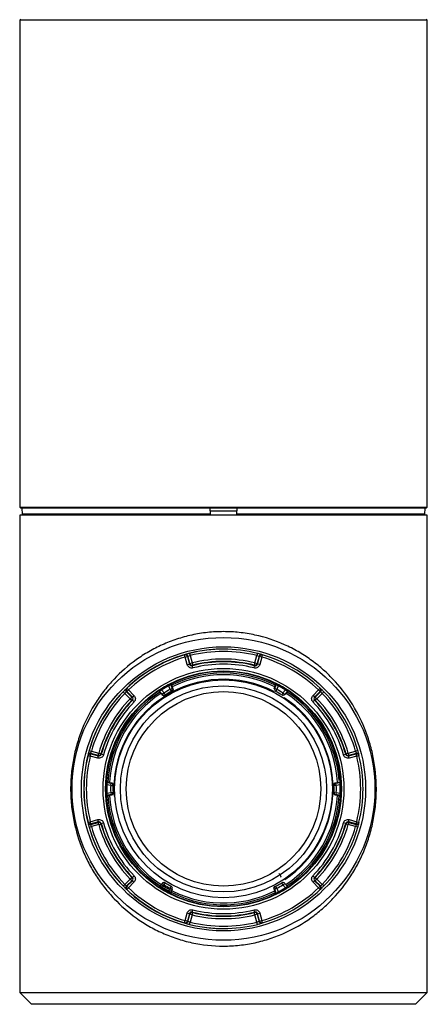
# Paper-space layout '_Bottom' of a CAD drawing. Header units: millimetres. Extents: x -25 to 25, y -310 to 25.
# Tile 1 of 3: x -18 to 18, y -310 to -226. Entities that reach past the tile are written whole.
import ezdxf

# ---------------------------------------------------------------- set-up
doc = ezdxf.new("R2010")
doc.units = ezdxf.units.MM

psp = doc.layouts.new('_Bottom')

# ---------------------------------------------------------------- linework, layer by layer
at = {"color": 7, "linetype": 'Continuous', "lineweight": 25}
for p, q in [((-17.4, -225.6), (-17.5, -225.7)), ((-17.5, -225.7), (-17.5, -267.5)), ((17.5, -225.7), (-17.5, -225.7)), ((17.5, -225.7), (17.4, -225.6)), ((17.5, -267.5), (17.5, -225.7)), ((-17.5, -267.5), (-17.4, -267.6)), ((-17.5, -267.5), (17.5, -267.5)), ((17.4, -267.6), (-17.4, -267.6)), ((-17.302, -267.6), (-17.3, -268.1)), ((-1.118, -268.1), (-1.131, -267.6)), ((1.131, -267.6), (1.118, -268.1)), ((17.3, -268.1), (17.302, -267.6)), ((17.4, -267.6), (17.5, -267.5)), ((-17.5, -268.2), (-17.5, -309.2)), ((17.5, -268.2), (-17.5, -268.2)), ((-1.118, -268.1), (-17.3, -268.1)), ((-16.55, -268.1), (-16.55, -268.2)), ((17.3, -268.1), (1.118, -268.1)), ((16.55, -268.2), (16.55, -268.1)), ((17.5, -309.2), (17.5, -268.2)), ((0, -279.705), (0, -279.702)), ((-3.279, -280.386), (-3.335, -280.194)), ((-3.279, -280.386), (-3.086, -280.334)), ((-3.107, -281.031), (-3.279, -280.386)), ((-3.056, -280.313), (-3.086, -280.334)), ((-3.086, -280.334), (-2.913, -280.979)), ((-2.889, -280.938), (-3.056, -280.313)), ((-2.913, -280.064), (-2.864, -280.258)), ((-2.864, -280.258), (-2.696, -280.886)), ((2.696, -280.886), (2.864, -280.258)), ((2.913, -280.064), (2.864, -280.258)), ((3.056, -280.313), (2.889, -280.938)), ((2.913, -280.979), (3.086, -280.334)), ((3.086, -280.334), (3.056, -280.313)), ((3.279, -280.386), (3.086, -280.334)), ((3.279, -280.386), (3.107, -281.031)), ((3.279, -280.386), (3.335, -280.194)), ((-3.107, -281.031), (-2.913, -280.979)), ((-2.889, -280.938), (-2.696, -280.886)), ((-2.696, -280.886), (-2.647, -281.08)), ((-2.622, -281.315), (-2.671, -281.121)), ((2.622, -281.315), (2.671, -281.121)), ((2.696, -280.886), (2.647, -281.08)), ((2.696, -280.886), (2.889, -280.938)), ((3.107, -281.031), (2.913, -280.979)), ((-8.159, -283.203), (-8.3, -283.344)), ((-8.159, -283.203), (-8.297, -283.059)), ((-8.159, -283.203), (-7.686, -283.675)), ((-5.312, -283.209), (-5.365, -283.125)), ((-5.312, -283.209), (-5.102, -283.46)), ((-4.697, -282.854), (-4.744, -282.766)), ((-4.585, -283.161), (-4.697, -282.854)), ((-4.585, -283.161), (-4.397, -283.093)), ((-4.585, -283.161), (-4.49, -283.337)), ((-4.521, -282.753), (-4.397, -283.093)), ((-4.469, -282.774), (-4.345, -283.113)), ((4.345, -283.113), (4.469, -282.774)), ((4.397, -283.093), (4.521, -282.753)), ((4.585, -283.161), (4.397, -283.093)), ((4.521, -282.753), (4.469, -282.774)), ((4.585, -283.161), (4.49, -283.337)), ((4.697, -282.854), (4.585, -283.161)), ((4.697, -282.854), (4.744, -282.766)), ((5.102, -283.46), (5.312, -283.209)), ((5.312, -283.209), (5.365, -283.125)), ((7.686, -283.675), (8.159, -283.203)), ((8.159, -283.203), (8.297, -283.059)), ((8.159, -283.203), (8.3, -283.344)), ((-8.621, -283.36), (-8.477, -283.499)), ((-8.017, -283.958), (-8.477, -283.499)), ((-8.3, -283.344), (-8.333, -283.36)), ((-8.333, -283.36), (-7.876, -283.817)), ((-7.828, -283.817), (-8.3, -283.344)), ((-8.017, -283.958), (-7.876, -283.817)), ((-8.017, -283.958), (-7.873, -284.097)), ((-7.686, -283.675), (-7.828, -283.817)), ((-5.255, -283.588), (-5.488, -283.311)), ((-5.102, -283.46), (-5.255, -283.588)), ((-5.102, -283.46), (-4.997, -283.63)), ((5.102, -283.46), (4.997, -283.63)), ((5.102, -283.46), (5.255, -283.588)), ((5.488, -283.311), (5.255, -283.588)), ((7.686, -283.675), (7.828, -283.817)), ((8.3, -283.344), (7.828, -283.817)), ((8.017, -283.958), (7.873, -284.097)), ((7.876, -283.817), (8.333, -283.36)), ((7.876, -283.817), (8.017, -283.958)), ((8.477, -283.499), (8.017, -283.958)), ((8.333, -283.36), (8.3, -283.344)), ((8.621, -283.36), (8.477, -283.499)), ((-7.682, -284.237), (-7.826, -284.097)), ((7.682, -284.237), (7.826, -284.097)), ((-11.632, -288.835), (-11.438, -288.883)), ((-11.533, -288.405), (-11.341, -288.46)), ((-11.438, -288.883), (-11.386, -288.69)), ((-10.793, -289.056), (-11.438, -288.883)), ((-11.389, -288.654), (-11.386, -288.69)), ((-10.765, -288.821), (-11.389, -288.654)), ((-11.386, -288.69), (-10.741, -288.863)), ((-11.341, -288.46), (-10.713, -288.628)), ((-10.793, -289.056), (-10.741, -288.863)), ((-10.765, -288.821), (-10.713, -288.628)), ((-10.713, -288.628), (-10.521, -288.683)), ((-10.305, -288.779), (-10.497, -288.724)), ((10.305, -288.779), (10.497, -288.724)), ((10.713, -288.628), (10.521, -288.683)), ((10.713, -288.628), (11.341, -288.46)), ((10.713, -288.628), (10.765, -288.821)), ((10.741, -288.863), (11.386, -288.69)), ((10.793, -289.056), (10.741, -288.863)), ((11.389, -288.654), (10.765, -288.821)), ((11.438, -288.883), (10.793, -289.056)), ((11.533, -288.405), (11.341, -288.46)), ((11.386, -288.69), (11.389, -288.654)), ((11.438, -288.883), (11.386, -288.69)), ((11.438, -288.883), (11.632, -288.835)), ((-10.009, -291.345), (-10.109, -291.341)), ((-9.965, -291.107), (-10.009, -291.142)), ((-10.009, -291.142), (-9.653, -291.204)), ((-9.687, -291.401), (-10.009, -291.345)), ((-9.965, -291.107), (-9.609, -291.17)), ((-9.687, -291.401), (-9.653, -291.204)), ((-9.687, -291.401), (-9.487, -291.408)), ((9.687, -291.401), (9.487, -291.408)), ((9.609, -291.17), (9.965, -291.107)), ((9.653, -291.204), (10.009, -291.142)), ((9.687, -291.401), (9.653, -291.204)), ((10.009, -291.345), (9.687, -291.401)), ((10.009, -291.142), (9.965, -291.107)), ((10.009, -291.345), (10.109, -291.341)), ((-10.009, -292.055), (-10.109, -292.059)), ((-10.009, -292.055), (-9.687, -291.999)), ((-9.653, -292.196), (-10.009, -292.258)), ((-10.009, -292.258), (-9.965, -292.293)), ((-9.609, -292.23), (-9.965, -292.293)), ((-9.687, -291.999), (-9.487, -291.992)), ((-9.687, -291.999), (-9.653, -292.196)), ((9.687, -291.999), (9.487, -291.992)), ((9.965, -292.293), (9.609, -292.23)), ((9.687, -291.999), (9.653, -292.196)), ((10.009, -292.258), (9.653, -292.196)), ((9.687, -291.999), (10.009, -292.055)), ((9.965, -292.293), (10.009, -292.258)), ((10.009, -292.055), (10.109, -292.059)), ((-11.632, -294.565), (-11.438, -294.517)), ((-11.533, -294.995), (-11.341, -294.94)), ((-11.438, -294.517), (-10.793, -294.344)), ((-11.386, -294.71), (-11.438, -294.517)), ((-11.389, -294.746), (-10.765, -294.579)), ((-11.386, -294.71), (-11.389, -294.746)), ((-10.741, -294.537), (-11.386, -294.71)), ((-10.713, -294.772), (-11.341, -294.94)), ((-10.741, -294.537), (-10.793, -294.344)), ((-10.713, -294.772), (-10.765, -294.579)), ((-10.713, -294.772), (-10.521, -294.717)), ((-10.497, -294.676), (-10.305, -294.621)), ((10.497, -294.676), (10.305, -294.621)), ((10.713, -294.772), (10.521, -294.717)), ((10.765, -294.579), (10.713, -294.772)), ((11.341, -294.94), (10.713, -294.772)), ((10.741, -294.537), (10.793, -294.344)), ((11.386, -294.71), (10.741, -294.537)), ((10.765, -294.579), (11.389, -294.746)), ((10.793, -294.344), (11.438, -294.517)), ((11.533, -294.995), (11.341, -294.94)), ((11.386, -294.71), (11.438, -294.517)), ((11.389, -294.746), (11.386, -294.71)), ((11.438, -294.517), (11.632, -294.565)), ((-8.017, -299.442), (-7.873, -299.303)), ((-7.826, -299.303), (-7.682, -299.163)), ((7.826, -299.303), (7.682, -299.163)), ((8.017, -299.442), (7.873, -299.303)), ((-8.621, -300.04), (-8.477, -299.901)), ((-8.477, -299.901), (-8.017, -299.442)), ((-7.876, -299.583), (-8.333, -300.04)), ((-8.333, -300.04), (-8.3, -300.056)), ((-8.3, -300.056), (-7.828, -299.583)), ((-8.3, -300.056), (-8.159, -300.197)), ((-7.686, -299.725), (-8.159, -300.197)), ((-7.876, -299.583), (-8.017, -299.442)), ((-7.828, -299.583), (-7.686, -299.725)), ((-5.488, -300.089), (-5.255, -299.812)), ((-5.102, -299.94), (-5.312, -300.191)), ((-5.102, -299.94), (-5.255, -299.812)), ((-5.102, -299.94), (-4.997, -299.77)), ((-4.585, -300.239), (-4.49, -300.063)), ((4.585, -300.239), (4.49, -300.063)), ((5.102, -299.94), (4.997, -299.77)), ((5.102, -299.94), (5.255, -299.812)), ((5.312, -300.191), (5.102, -299.94)), ((5.255, -299.812), (5.488, -300.089)), ((7.828, -299.583), (7.686, -299.725)), ((8.159, -300.197), (7.686, -299.725)), ((7.828, -299.583), (8.3, -300.056)), ((8.017, -299.442), (7.876, -299.583)), ((8.333, -300.04), (7.876, -299.583)), ((8.017, -299.442), (8.477, -299.901)), ((8.3, -300.056), (8.159, -300.197)), ((8.3, -300.056), (8.333, -300.04)), ((8.621, -300.04), (8.477, -299.901)), ((-8.297, -300.341), (-8.159, -300.197)), ((-5.312, -300.191), (-5.365, -300.275)), ((-4.697, -300.546), (-4.744, -300.634)), ((-4.697, -300.546), (-4.585, -300.239)), ((-4.585, -300.239), (-4.397, -300.307)), ((-4.397, -300.307), (-4.521, -300.647)), ((4.469, -300.626), (4.345, -300.287)), ((4.585, -300.239), (4.397, -300.307)), ((4.521, -300.647), (4.397, -300.307)), ((4.469, -300.626), (4.521, -300.647)), ((4.585, -300.239), (4.697, -300.546)), ((4.697, -300.546), (4.744, -300.634)), ((5.312, -300.191), (5.365, -300.275)), ((8.297, -300.341), (8.159, -300.197)), ((-3.279, -303.014), (-3.107, -302.369)), ((-2.913, -302.421), (-3.107, -302.369)), ((-2.913, -302.421), (-3.086, -303.066)), ((-3.056, -303.087), (-2.889, -302.462)), ((-2.696, -302.514), (-2.889, -302.462)), ((-2.696, -302.514), (-2.864, -303.142)), ((-2.696, -302.514), (-2.647, -302.32)), ((-2.671, -302.279), (-2.622, -302.085)), ((2.671, -302.279), (2.622, -302.085)), ((2.696, -302.514), (2.647, -302.32)), ((2.889, -302.462), (2.696, -302.514)), ((2.864, -303.142), (2.696, -302.514)), ((2.889, -302.462), (3.056, -303.087)), ((2.913, -302.421), (3.107, -302.369)), ((3.086, -303.066), (2.913, -302.421)), ((3.107, -302.369), (3.279, -303.014)), ((-3.335, -303.206), (-3.279, -303.014)), ((-3.086, -303.066), (-3.279, -303.014)), ((-3.086, -303.066), (-3.056, -303.087)), ((-2.913, -303.336), (-2.864, -303.142)), ((2.913, -303.336), (2.864, -303.142)), ((3.056, -303.087), (3.086, -303.066)), ((3.086, -303.066), (3.279, -303.014)), ((3.335, -303.206), (3.279, -303.014)), ((0, -303.698), (0, -303.695)), ((-17.5, -309.2), (-16.5, -310.2)), ((-17.5, -309.2), (17.5, -309.2)), ((16.5, -310.2), (17.5, -309.2)), ((16.5, -310.2), (-16.5, -310.2))]:
    psp.add_line(p, q, dxfattribs=at)
at = {"color": 8, "linetype": 'Continuous', "lineweight": 25}
psp.add_line((1.124, -267.85), (-1.124, -267.85), dxfattribs=at)
at = {"color": 7, "linetype": 'Continuous', "lineweight": 25, "flags": 128}
for points in [[(-3.335, -280.194), (-3.33, -280.19), (-3.305, -280.173)], [(3.305, -280.173), (3.314, -280.179), (3.335, -280.194)], [(-2.913, -280.979), (-2.901, -280.959), (-2.889, -280.938)], [(-2.647, -281.08), (-2.655, -281.093), (-2.671, -281.121)], [(2.671, -281.121), (2.668, -281.115), (2.647, -281.08)], [(2.889, -280.938), (2.901, -280.959), (2.913, -280.979)], [(-8.33, -283.075), (-8.32, -283.07), (-8.297, -283.059)], [(-4.397, -283.093), (-4.372, -283.102), (-4.345, -283.113)], [(4.345, -283.113), (4.372, -283.102), (4.397, -283.093)], [(8.297, -283.059), (8.302, -283.061), (8.33, -283.075)], [(-7.876, -283.817), (-7.852, -283.817), (-7.828, -283.817)], [(7.828, -283.817), (7.852, -283.817), (7.876, -283.817)], [(-7.826, -284.097), (-7.833, -284.097), (-7.873, -284.097)], [(7.873, -284.097), (7.859, -284.097), (7.826, -284.097)], [(-11.632, -288.835), (-11.633, -288.829), (-11.635, -288.798)], [(-10.741, -288.863), (-10.753, -288.842), (-10.765, -288.821)], [(-10.521, -288.683), (-10.514, -288.695), (-10.497, -288.724)], [(10.497, -288.724), (10.501, -288.718), (10.521, -288.683)], [(10.765, -288.821), (10.753, -288.842), (10.741, -288.863)], [(11.635, -288.798), (11.634, -288.81), (11.632, -288.835)], [(-9.653, -291.204), (-9.632, -291.188), (-9.609, -291.17)], [(9.609, -291.17), (9.632, -291.188), (9.653, -291.204)], [(-9.609, -292.23), (-9.632, -292.212), (-9.653, -292.196)], [(9.653, -292.196), (9.632, -292.212), (9.609, -292.23)], [(-11.635, -294.602), (-11.634, -294.59), (-11.632, -294.565)], [(-10.765, -294.579), (-10.753, -294.558), (-10.741, -294.537)], [(-10.497, -294.676), (-10.501, -294.682), (-10.521, -294.717)], [(10.521, -294.717), (10.514, -294.705), (10.497, -294.676)], [(10.741, -294.537), (10.753, -294.558), (10.765, -294.579)], [(11.632, -294.565), (11.633, -294.571), (11.635, -294.602)], [(-7.873, -299.303), (-7.859, -299.303), (-7.826, -299.303)], [(7.826, -299.303), (7.833, -299.303), (7.873, -299.303)], [(-7.828, -299.583), (-7.852, -299.583), (-7.876, -299.583)], [(7.876, -299.583), (7.852, -299.583), (7.828, -299.583)], [(-8.297, -300.341), (-8.302, -300.339), (-8.33, -300.325)], [(4.397, -300.307), (4.372, -300.298), (4.345, -300.287)], [(8.33, -300.325), (8.32, -300.33), (8.297, -300.341)], [(-2.889, -302.462), (-2.901, -302.441), (-2.913, -302.421)], [(-2.671, -302.279), (-2.668, -302.285), (-2.647, -302.32)], [(2.647, -302.32), (2.655, -302.307), (2.671, -302.279)], [(2.913, -302.421), (2.901, -302.441), (2.889, -302.462)], [(-3.305, -303.227), (-3.314, -303.221), (-3.335, -303.206)], [(3.335, -303.206), (3.33, -303.21), (3.305, -303.227)]]:
    psp.add_lwpolyline(points, dxfattribs=at)
at = {"color": 7, "linetype": 'Continuous', "lineweight": 25}
for radius in [13, 12.2, 10.336, 10.136, 9.35, 8.85, 8.35]:
    psp.add_circle((0, -291.7), radius, dxfattribs=at)
for centre, radius, start, end in [((0, -291.7), 11.998, 90, 270), ((0, -291.7), 11.995, 75.94648, 104.05352), ((0, -291.7), 11.98, 106.16423, 133.83577), ((0, -291.7), 11.78, 106.16423, 133.83577), ((-3.28, -280.386), 0.2, 15.00738, 106.13975), ((-3.249, -280.365), 0.2, 15.00727, 105.9719), ((0, -291.7), 11.795, 75.94648, 104.05352), ((0, -291.7), 11.145, 76.00168, 103.99832), ((3.28, -280.386), 0.2, 73.86025, 164.99262), ((3.249, -280.365), 0.2, 74.02164, 124.48621), ((0, -291.7), 11.78, 46.16423, 73.83577), ((0, -291.7), 11.98, 46.16423, 73.83577), ((-2.696, -280.886), 0.2, 195.04498, 283.95334), ((0, -291.7), 10.911, 75.82779, 104.17221), ((0, -291.7), 10.945, 76.00168, 103.99832), ((0, -291.7), 10.711, 75.82779, 104.17221), ((2.696, -280.886), 0.2, 256.04666, 344.95502), ((0, -291.7), 9.95, 63.38465, 116.61535), ((0, -291.7), 10.071, 63.97688, 116.02312), ((-8.191, -283.218), 0.2, 134.02164, 184.48621), ((-8.159, -283.203), 0.2, 133.86025, 224.99262), ((0, -291.7), 10.116, 117.9668, 122.0332), ((0, -291.7), 10.016, 117.9668, 122.0332), ((0, -291.7), 9.692, 118.23479, 121.76521), ((-4.427, -282.719), 0.1, 116.24344, 199.99553), ((-4.585, -283.161), 0.2, 298.23907, 19.99572), ((-15.665, -310.905), 30.411, 68.29606, 68.40267), ((4.585, -283.161), 0.2, 160.00428, 241.76093), ((15.659, -310.89), 30.395, 111.59731, 111.70397), ((4.427, -282.719), 0.1, 340.00447, 63.75656), ((0, -291.7), 9.692, 58.23479, 61.76521), ((0, -291.7), 10.016, 57.9668, 62.0332), ((0, -291.7), 10.116, 57.9668, 62.0332), ((8.159, -283.203), 0.2, 315.00738, 46.13975), ((8.191, -283.218), 0.2, 315.00727, 45.9719), ((0, -291.7), 11.995, 135.94648, 164.05352), ((0, -291.7), 11.795, 135.94648, 164.05352), ((0, -291.7), 11.145, 136.00168, 163.99832), ((0, -291.7), 10.071, 123.97688, 176.02312), ((0, -291.7), 9.95, 123.38465, 176.61535), ((-8.017, -283.958), 0.2, 316.04666, 44.95502), ((24.448, -287.734), 30.395, 171.59731, 171.70397), ((-5.565, -283.375), 0.1, 40.00447, 123.75656), ((-5.102, -283.46), 0.2, 220.00428, 301.76093), ((0, -291.7), 9.45, 118.01946, 121.98054), ((23.188, -287.856), 28.5, 171.47283, 171.58336), ((0, -291.7), 9.492, 118.23479, 121.76521), ((0, -291.7), 9.492, 58.23479, 61.76521), ((5.102, -283.46), 0.2, 238.23907, 319.99572), ((0, -291.7), 9.95, 4.07036, 56.61535), ((5.565, -283.375), 0.1, 56.24344, 139.99553), ((-24.464, -287.736), 30.411, 8.29606, 8.40267), ((0, -291.7), 10.071, 3.97688, 56.02312), ((8.017, -283.958), 0.2, 135.04498, 223.95334), ((0, -291.7), 11.145, 16.00168, 43.99832), ((0, -291.7), 11.795, 15.94648, 44.05352), ((0, -291.7), 11.995, 15.94648, 44.05352), ((0, -291.7), 10.945, 136.00168, 163.99832), ((0, -291.7), 10.911, 135.82779, 164.17221), ((0, -291.7), 10.711, 135.82779, 164.17221), ((0, -291.7), 10.711, 15.82779, 44.17221), ((0, -291.7), 10.911, 15.82779, 44.17221), ((0, -291.7), 10.945, 16.00168, 43.99832), ((0, -291.7), 11.98, 166.16423, 193.83577), ((0, -291.7), 11.78, 166.16423, 193.83577), ((-11.441, -288.847), 0.2, 75.00727, 165.9719), ((-11.438, -288.883), 0.2, 75.00738, 166.13975), ((-10.713, -288.628), 0.2, 255.04498, 343.95334), ((10.713, -288.628), 0.2, 196.04666, 284.95502), ((11.438, -288.883), 0.2, 13.86025, 104.99262), ((0, -291.7), 11.78, 346.16423, 13.83577), ((11.441, -288.847), 0.2, 14.02164, 64.48628), ((0, -291.7), 11.98, 346.16423, 13.83577), ((0, -291.7), 10.116, 177.9668, 182.0332), ((-9.992, -291.043), 0.1, 176.24344, 259.99553), ((8.799, -314.868), 30.411, 128.29606, 128.40267), ((0, -291.7), 10.016, 177.9668, 182.0332), ((0, -291.7), 9.692, 178.23479, 181.76521), ((-9.687, -291.401), 0.2, 358.23907, 79.99572), ((0, -291.7), 9.492, 178.23479, 181.76521), ((8.246, -313.679), 28.469, 128.41658, 128.52723), ((0, -291.7), 9.45, 178.01946, 181.98054), ((-8.265, -313.704), 28.5, 51.47283, 51.58336), ((0, -291.7), 9.45, 358.01946, 1.98054), ((9.687, -291.401), 0.2, 100.00428, 181.76093), ((0, -291.7), 9.492, 358.23479, 1.76521), ((0, -291.7), 9.692, 358.23479, 1.76521), ((9.992, -291.043), 0.1, 280.00447, 3.75656), ((0, -291.7), 10.016, 357.9668, 2.0332), ((-8.789, -314.856), 30.395, 51.59731, 51.70397), ((0, -291.7), 10.116, 357.9668, 2.0332), ((-9.992, -292.357), 0.1, 100.00447, 183.75656), ((8.789, -268.544), 30.395, 231.59731, 231.70397), ((0, -291.7), 10.071, 183.97688, 236.02312), ((0, -291.7), 9.95, 183.38465, 296.61535), ((-9.687, -291.999), 0.2, 280.00428, 1.76093), ((8.265, -269.696), 28.5, 231.47283, 231.58336), ((0, -291.7), 9.95, 303.38465, 356.61535), ((0, -291.7), 10.071, 303.97688, 356.02312), ((-8.246, -269.721), 28.469, 308.41658, 308.52723), ((9.687, -291.999), 0.2, 178.23907, 259.99572), ((9.992, -292.357), 0.1, 356.24344, 79.99553), ((-8.799, -268.532), 30.411, 308.29606, 308.40267), ((-11.441, -294.553), 0.2, 194.02164, 244.48628), ((-11.438, -294.517), 0.2, 193.86025, 284.99262), ((0, -291.7), 11.995, 195.94648, 224.05352), ((0, -291.7), 11.795, 195.94648, 224.05352), ((-10.713, -294.772), 0.2, 16.04666, 104.95502), ((0, -291.7), 11.145, 196.00168, 223.99832), ((0, -291.7), 10.945, 196.00168, 223.99832), ((0, -291.7), 10.911, 195.82779, 224.17221), ((0, -291.7), 10.711, 195.82779, 224.17221), ((0, -291.7), 10.711, 315.82779, 344.17221), ((0, -291.7), 10.911, 315.82779, 344.17221), ((0, -291.7), 10.945, 316.00168, 343.99832), ((0, -291.7), 11.145, 316.00168, 343.99832), ((0, -291.7), 11.795, 315.94648, 344.05352), ((0, -291.7), 11.995, 315.94648, 344.05352), ((10.713, -294.772), 0.2, 75.04498, 163.95334), ((11.438, -294.517), 0.2, 255.00738, 346.13975), ((11.441, -294.553), 0.2, 255.00727, 345.9719), ((-8.017, -299.442), 0.2, 315.04498, 43.95334), ((8.017, -299.442), 0.2, 136.04666, 224.95502), ((-8.191, -300.182), 0.2, 135.00727, 225.9719), ((-8.159, -300.197), 0.2, 135.00738, 226.13975), ((24.464, -295.664), 30.411, 188.29606, 188.40267), ((-5.565, -300.025), 0.1, 236.24344, 319.99553), ((-5.102, -299.94), 0.2, 58.23907, 139.99572), ((0, -291.7), 9.692, 238.23479, 241.76521), ((0, -291.7), 9.492, 238.23479, 241.76521), ((-4.585, -300.239), 0.2, 340.00428, 61.76093), ((4.585, -300.239), 0.2, 118.23907, 199.99572), ((14.912, -273.569), 28.469, 248.41658, 248.52723), ((0, -291.7), 9.492, 298.23479, 301.76521), ((0, -291.7), 9.692, 298.23479, 301.76521), ((5.102, -299.94), 0.2, 40.00428, 121.76093), ((5.565, -300.025), 0.1, 220.00447, 303.75656), ((-24.448, -295.666), 30.395, 351.59731, 351.70397), ((8.159, -300.197), 0.2, 313.86025, 44.99262), ((0, -291.7), 11.98, 226.16423, 253.83577), ((0, -291.7), 11.78, 226.16423, 253.83577), ((0, -291.7), 10.116, 237.9668, 242.0332), ((0, -291.7), 10.016, 237.9668, 242.0332), ((-4.427, -300.681), 0.1, 160.00447, 243.75656), ((-15.659, -272.51), 30.395, 291.59731, 291.70397), ((0, -291.7), 10.071, 243.97688, 296.02312), ((0, -291.7), 11.78, 286.16423, 313.83577), ((0, -291.7), 11.98, 286.16423, 313.83577), ((15.665, -272.495), 30.411, 248.29606, 248.40267), ((4.427, -300.681), 0.1, 296.24344, 19.99553), ((0, -291.7), 10.016, 297.9668, 302.0332), ((0, -291.7), 10.116, 297.9668, 302.0332), ((8.191, -300.182), 0.2, 314.02164, 4.48621), ((-2.696, -302.514), 0.2, 76.04666, 164.95502), ((0, -291.7), 11.145, 256.00168, 283.99832), ((0, -291.7), 10.911, 255.82779, 284.17221), ((0, -291.7), 10.945, 256.00168, 283.99832), ((0, -291.7), 10.711, 255.82779, 284.17221), ((2.696, -302.514), 0.2, 15.04498, 103.95334), ((-3.28, -303.014), 0.2, 253.86025, 344.99262), ((-3.249, -303.035), 0.2, 254.02164, 304.48621), ((0, -291.7), 11.995, 255.94648, 284.05352), ((0, -291.7), 11.795, 255.94648, 284.05352), ((3.249, -303.035), 0.2, 195.00727, 285.9719), ((3.28, -303.014), 0.2, 195.00738, 286.13975)]:
    psp.add_arc(centre, radius, start, end, dxfattribs=at)
at = {"color": 8, "linetype": 'Continuous', "lineweight": 25}
for centre, radius, start, end in [((3.25, -280.365), 0.2, 124.48344, 164.98596), ((0, -291.7), 9.409, 62.3353, 183.77784), ((0, -291.7), 9.804, 63.28538, 116.71462), ((-8.191, -283.218), 0.2, 184.48344, 224.98596), ((0, -291.7), 9.804, 123.28538, 176.71462), ((0, -291.7), 9.409, 304.1081, 56.29782), ((0, -291.7), 9.804, 3.28538, 56.71462), ((11.441, -288.847), 0.2, 64.48351, 104.98596), ((0, -291.7), 9.804, 183.28538, 296.71462), ((0, -291.7), 9.804, 303.28538, 356.71462), ((-11.441, -294.553), 0.2, 244.48351, 284.98596), ((8.191, -300.182), 0.2, 4.48344, 44.98596), ((-3.25, -303.035), 0.2, 304.48344, 344.98596)]:
    psp.add_arc(centre, radius, start, end, dxfattribs=at)
at = {"color": 7, "linetype": 'Continuous', "lineweight": 25}
for points, knots in [([(0, -305.2), (-0.922, -305.2), (-1.823, -305.101), (-3.146, -304.815), (-3.585, -304.695), (-4.432, -304.415), (-4.843, -304.255), (-5.642, -303.898), (-6.029, -303.7), (-6.782, -303.267), (-7.145, -303.033), (-8.183, -302.291), (-8.814, -301.739), (-9.682, -300.825), (-9.956, -300.507), (-10.469, -299.853), (-10.71, -299.514), (-11.162, -298.815), (-11.372, -298.454), (-11.762, -297.706), (-11.942, -297.317), (-12.431, -296.119), (-12.683, -295.286), (-12.946, -293.969), (-13.013, -293.516), (-13.102, -292.616), (-13.125, -292.164), (-13.125, -291.258), (-13.104, -290.805), (-13.015, -289.894), (-12.948, -289.445), (-12.775, -288.569), (-12.668, -288.14), (-12.415, -287.298), (-12.269, -286.885), (-11.784, -285.693), (-11.396, -284.949), (-10.717, -283.895), (-10.473, -283.553), (-9.956, -282.893), (-9.684, -282.578), (-8.825, -281.671), (-8.196, -281.12), (-7.155, -280.374), (-6.791, -280.139), (-6.042, -279.708), (-5.657, -279.51), (-4.86, -279.152), (-4.45, -278.991), (-3.602, -278.71), (-3.164, -278.59), (-2.278, -278.397), (-1.829, -278.323), (-0.916, -278.225), (-0.458, -278.2), (0.451, -278.2), (0.904, -278.224), (1.805, -278.32), (2.257, -278.393), (3.589, -278.681), (4.43, -278.961), (5.633, -279.498), (6.025, -279.698), (6.777, -280.13), (7.137, -280.362), (7.828, -280.856), (8.16, -281.118), (8.797, -281.672), (9.103, -281.965), (9.967, -282.876), (10.479, -283.528), (11.386, -284.932), (11.782, -285.69), (12.267, -286.879), (12.411, -287.286), (12.663, -288.123), (12.771, -288.555), (13.034, -289.878), (13.125, -290.778), (13.125, -292.159), (13.102, -292.618), (13.013, -293.52), (12.946, -293.965), (12.772, -294.843), (12.663, -295.278), (12.41, -296.116), (12.266, -296.523), (11.943, -297.314), (11.765, -297.699), (11.374, -298.45), (11.161, -298.817), (10.479, -299.873), (9.968, -300.523), (9.11, -301.427), (8.809, -301.717), (8.174, -302.271), (7.838, -302.537), (6.799, -303.28), (6.056, -303.711), (4.856, -304.25), (4.438, -304.413), (3.59, -304.693), (3.158, -304.811), (2.28, -305.003), (1.833, -305.076), (0.924, -305.175), (0.461, -305.2), (0, -305.2)], [0, 0, 0, 0, 0.03125, 0.03125, 0.046875, 0.046875, 0.0625, 0.0625, 0.078125, 0.078125, 0.09375, 0.09375, 0.125, 0.125, 0.140625, 0.140625, 0.15625, 0.15625, 0.171875, 0.171875, 0.1875, 0.1875, 0.21875, 0.21875, 0.234375, 0.234375, 0.25, 0.25, 0.265625, 0.265625, 0.28125, 0.28125, 0.296875, 0.296875, 0.3125, 0.3125, 0.34375, 0.34375, 0.359375, 0.359375, 0.375, 0.375, 0.40625, 0.40625, 0.421875, 0.421875, 0.4375, 0.4375, 0.453125, 0.453125, 0.46875, 0.46875, 0.484375, 0.484375, 0.5, 0.5, 0.515625, 0.515625, 0.53125, 0.53125, 0.5625, 0.5625, 0.578125, 0.578125, 0.59375, 0.59375, 0.609375, 0.609375, 0.625, 0.625, 0.65625, 0.65625, 0.6875, 0.6875, 0.703125, 0.703125, 0.71875, 0.71875, 0.75, 0.75, 0.765625, 0.765625, 0.78125, 0.78125, 0.796875, 0.796875, 0.8125, 0.8125, 0.828125, 0.828125, 0.84375, 0.84375, 0.875, 0.875, 0.890625, 0.890625, 0.90625, 0.90625, 0.9375, 0.9375, 0.953125, 0.953125, 0.96875, 0.96875, 0.984375, 0.984375, 1, 1, 1, 1]), ([(-2.913, -280.064), (-3.014, -280.09), (-3.114, -280.117), (-3.258, -280.158), (-3.302, -280.171), (-3.305, -280.173)], [0, 0, 0, 0, 0.5, 0.5, 1, 1, 1, 1]), ([(-3.056, -280.313), (-3.055, -280.312), (-3.034, -280.305), (-2.964, -280.283), (-2.915, -280.27), (-2.864, -280.258)], [0, 0, 0, 0, 0.5, 0.5, 1, 1, 1, 1]), ([(2.864, -280.258), (2.915, -280.27), (2.964, -280.283), (3.034, -280.305), (3.055, -280.312), (3.056, -280.313)], [0, 0, 0, 0, 0.5, 0.5, 1, 1, 1, 1]), ([(3.305, -280.173), (3.302, -280.171), (3.258, -280.158), (3.113, -280.116), (3.014, -280.09), (2.913, -280.064)], [0, 0, 0, 0, 0.5, 0.5, 1, 1, 1, 1]), ([(-2.622, -281.315), (-2.724, -281.341), (-2.834, -281.325), (-3.012, -281.22), (-3.079, -281.132), (-3.107, -281.031)], [0, 0, 0, 0, 0.5, 0.5, 1, 1, 1, 1]), ([(-2.913, -280.979), (-2.9, -281.03), (-2.866, -281.074), (-2.777, -281.126), (-2.722, -281.134), (-2.671, -281.121)], [0, 0, 0, 0, 0.5, 0.5, 1, 1, 1, 1]), ([(3.107, -281.031), (3.079, -281.132), (3.012, -281.22), (2.833, -281.325), (2.724, -281.341), (2.622, -281.315)], [0, 0, 0, 0, 0.5, 0.5, 1, 1, 1, 1]), ([(2.671, -281.121), (2.722, -281.134), (2.777, -281.126), (2.866, -281.074), (2.9, -281.03), (2.913, -280.979)], [0, 0, 0, 0, 0.5, 0.5, 1, 1, 1, 1]), ([(-8.33, -283.075), (-8.333, -283.076), (-8.367, -283.107), (-8.475, -283.212), (-8.548, -283.284), (-8.621, -283.36)], [0, 0, 0, 0, 0.5, 0.5, 1, 1, 1, 1]), ([(-5.55, -283.244), (-5.543, -283.239), (-5.517, -283.222), (-5.452, -283.179), (-5.394, -283.143), (-5.365, -283.125)], [0, 0, 0, 0, 0.17043, 0.584843, 1, 1, 1, 1]), ([(-5.312, -283.209), (-5.359, -283.234), (-5.404, -283.26), (-5.469, -283.298), (-5.488, -283.31), (-5.488, -283.311)], [0, 0, 0, 0, 0.5, 0.5, 1, 1, 1, 1]), ([(-4.744, -282.766), (-4.674, -282.728), (-4.604, -282.693), (-4.503, -282.643), (-4.472, -282.629), (-4.471, -282.629)], [0, 0, 0, 0, 0.5, 0.5, 1, 1, 1, 1]), ([(-4.521, -282.753), (-4.522, -282.752), (-4.542, -282.763), (-4.607, -282.8), (-4.652, -282.826), (-4.697, -282.854)], [0, 0, 0, 0, 0.5, 0.5, 1, 1, 1, 1]), ([(-4.419, -282.65), (-4.429, -282.655), (-4.438, -282.661), (-4.446, -282.669), (-4.454, -282.677), (-4.46, -282.687), (-4.465, -282.697), (-4.47, -282.707), (-4.473, -282.718), (-4.474, -282.729), (-4.475, -282.74), (-4.475, -282.752), (-4.472, -282.763), (-4.471, -282.767), (-4.47, -282.77), (-4.469, -282.774)], [0, 0, 0, 0, 0.0000335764, 0.0000335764, 0.0000335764, 0.0000671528, 0.0000671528, 0.0000671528, 0.000100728, 0.000100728, 0.000100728, 0.000134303, 0.000134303, 0.000134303, 0.000145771, 0.000145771, 0.000145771, 0.000145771]), ([(-4.345, -283.113), (-4.329, -283.158), (-4.329, -283.208), (-4.364, -283.297), (-4.397, -283.335), (-4.439, -283.358)], [0, 0, 0, 0, 0.5, 0.5, 1, 1, 1, 1]), ([(4.469, -282.774), (4.472, -282.763), (4.475, -282.752), (4.475, -282.741), (4.475, -282.73), (4.473, -282.718), (4.469, -282.708), (4.466, -282.697), (4.46, -282.687), (4.454, -282.678), (4.447, -282.669), (4.438, -282.662), (4.429, -282.656), (4.425, -282.653), (4.422, -282.652), (4.419, -282.65)], [0, 0, 0, 0, 0.0000335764, 0.0000335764, 0.0000335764, 0.0000671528, 0.0000671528, 0.0000671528, 0.000100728, 0.000100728, 0.000100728, 0.000134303, 0.000134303, 0.000134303, 0.000145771, 0.000145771, 0.000145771, 0.000145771]), ([(4.697, -282.854), (4.652, -282.826), (4.607, -282.8), (4.542, -282.763), (4.522, -282.752), (4.521, -282.753)], [0, 0, 0, 0, 0.5, 0.5, 1, 1, 1, 1]), ([(4.548, -282.665), (4.556, -282.669), (4.584, -282.683), (4.653, -282.718), (4.714, -282.75), (4.744, -282.766)], [0, 0, 0, 0, 0.17043, 0.584843, 1, 1, 1, 1]), ([(5.488, -283.311), (5.488, -283.31), (5.469, -283.298), (5.404, -283.26), (5.359, -283.234), (5.312, -283.209)], [0, 0, 0, 0, 0.5, 0.5, 1, 1, 1, 1]), ([(5.365, -283.125), (5.433, -283.167), (5.498, -283.209), (5.592, -283.272), (5.62, -283.291), (5.62, -283.292)], [0, 0, 0, 0, 0.5, 0.5, 1, 1, 1, 1]), ([(8.621, -283.36), (8.548, -283.284), (8.475, -283.212), (8.367, -283.107), (8.333, -283.076), (8.33, -283.075)], [0, 0, 0, 0, 0.5, 0.5, 1, 1, 1, 1]), ([(-8.477, -283.499), (-8.441, -283.461), (-8.405, -283.425), (-8.352, -283.375), (-8.335, -283.36), (-8.333, -283.36)], [0, 0, 0, 0, 0.5, 0.5, 1, 1, 1, 1]), ([(-7.826, -284.097), (-7.789, -284.06), (-7.769, -284.008), (-7.769, -283.905), (-7.791, -283.854), (-7.828, -283.817)], [0, 0, 0, 0, 0.5, 0.5, 1, 1, 1, 1]), ([(-7.686, -283.675), (-7.612, -283.749), (-7.57, -283.852), (-7.568, -284.059), (-7.609, -284.162), (-7.682, -284.237)], [0, 0, 0, 0, 0.5, 0.5, 1, 1, 1, 1]), ([(-5.005, -283.684), (-5.046, -283.71), (-5.095, -283.72), (-5.189, -283.705), (-5.233, -283.68), (-5.264, -283.643)], [0, 0, 0, 0, 0.5, 0.5, 1, 1, 1, 1]), ([(7.682, -284.237), (7.609, -284.162), (7.568, -284.058), (7.57, -283.852), (7.612, -283.749), (7.686, -283.675)], [0, 0, 0, 0, 0.5, 0.5, 1, 1, 1, 1]), ([(7.828, -283.817), (7.791, -283.854), (7.769, -283.905), (7.769, -284.008), (7.789, -284.06), (7.826, -284.097)], [0, 0, 0, 0, 0.5, 0.5, 1, 1, 1, 1]), ([(8.333, -283.36), (8.335, -283.36), (8.351, -283.375), (8.405, -283.425), (8.441, -283.461), (8.477, -283.499)], [0, 0, 0, 0, 0.5, 0.5, 1, 1, 1, 1]), ([(-11.533, -288.405), (-11.562, -288.505), (-11.588, -288.605), (-11.625, -288.75), (-11.635, -288.795), (-11.635, -288.798)], [0, 0, 0, 0, 0.5, 0.5, 1, 1, 1, 1]), ([(-11.389, -288.654), (-11.39, -288.652), (-11.386, -288.63), (-11.369, -288.558), (-11.356, -288.509), (-11.341, -288.46)], [0, 0, 0, 0, 0.5, 0.5, 1, 1, 1, 1]), ([(-10.305, -288.779), (-10.333, -288.879), (-10.402, -288.966), (-10.582, -289.068), (-10.692, -289.083), (-10.793, -289.056)], [0, 0, 0, 0, 0.5, 0.5, 1, 1, 1, 1]), ([(-10.741, -288.863), (-10.69, -288.876), (-10.636, -288.869), (-10.546, -288.818), (-10.511, -288.775), (-10.497, -288.724)], [0, 0, 0, 0, 0.5, 0.5, 1, 1, 1, 1]), ([(10.793, -289.056), (10.692, -289.083), (10.582, -289.068), (10.402, -288.966), (10.333, -288.879), (10.305, -288.779)], [0, 0, 0, 0, 0.5, 0.5, 1, 1, 1, 1]), ([(10.497, -288.724), (10.511, -288.775), (10.545, -288.818), (10.635, -288.869), (10.69, -288.876), (10.741, -288.863)], [0, 0, 0, 0, 0.5, 0.5, 1, 1, 1, 1]), ([(11.341, -288.46), (11.356, -288.509), (11.369, -288.558), (11.386, -288.63), (11.39, -288.652), (11.389, -288.654)], [0, 0, 0, 0, 0.5, 0.5, 1, 1, 1, 1]), ([(11.635, -288.798), (11.635, -288.795), (11.625, -288.75), (11.588, -288.605), (11.562, -288.505), (11.533, -288.405)], [0, 0, 0, 0, 0.5, 0.5, 1, 1, 1, 1]), ([(-10.109, -291.341), (-10.107, -291.262), (-10.102, -291.184), (-10.095, -291.071), (-10.092, -291.037), (-10.091, -291.037)], [0, 0, 0, 0, 0.5, 0.5, 1, 1, 1, 1]), ([(-10.047, -291.002), (-10.048, -291.013), (-10.047, -291.024), (-10.044, -291.035), (-10.041, -291.046), (-10.036, -291.056), (-10.029, -291.065), (-10.023, -291.075), (-10.015, -291.083), (-10.006, -291.089), (-9.997, -291.096), (-9.987, -291.101), (-9.976, -291.104), (-9.972, -291.105), (-9.968, -291.106), (-9.965, -291.107)], [0, 0, 0, 0, 0.0000335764, 0.0000335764, 0.0000335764, 0.0000671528, 0.0000671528, 0.0000671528, 0.000100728, 0.000100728, 0.000100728, 0.000134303, 0.000134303, 0.000134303, 0.000145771, 0.000145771, 0.000145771, 0.000145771]), ([(-10.009, -291.142), (-10.01, -291.142), (-10.011, -291.164), (-10.011, -291.24), (-10.011, -291.292), (-10.009, -291.345)], [0, 0, 0, 0, 0.5, 0.5, 1, 1, 1, 1]), ([(-9.609, -291.17), (-9.562, -291.178), (-9.519, -291.203), (-9.459, -291.278), (-9.443, -291.325), (-9.444, -291.373)], [0, 0, 0, 0, 0.5, 0.5, 1, 1, 1, 1]), ([(9.444, -291.373), (9.443, -291.325), (9.459, -291.278), (9.519, -291.203), (9.562, -291.178), (9.609, -291.17)], [0, 0, 0, 0, 0.5, 0.5, 1, 1, 1, 1]), ([(9.965, -291.107), (9.976, -291.105), (9.986, -291.101), (9.996, -291.096), (10.006, -291.09), (10.015, -291.083), (10.022, -291.075), (10.03, -291.066), (10.036, -291.056), (10.04, -291.046), (10.044, -291.036), (10.047, -291.024), (10.047, -291.013), (10.047, -291.009), (10.047, -291.005), (10.047, -291.002)], [0, 0, 0, 0, 0.0000335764, 0.0000335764, 0.0000335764, 0.0000671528, 0.0000671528, 0.0000671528, 0.000100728, 0.000100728, 0.000100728, 0.000134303, 0.000134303, 0.000134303, 0.000145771, 0.000145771, 0.000145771, 0.000145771]), ([(10.009, -291.345), (10.011, -291.292), (10.011, -291.24), (10.011, -291.165), (10.01, -291.142), (10.009, -291.142)], [0, 0, 0, 0, 0.5, 0.5, 1, 1, 1, 1]), ([(10.098, -291.121), (10.099, -291.13), (10.101, -291.161), (10.105, -291.239), (10.108, -291.307), (10.109, -291.341)], [0, 0, 0, 0, 0.17043, 0.584843, 1, 1, 1, 1]), ([(-10.098, -292.279), (-10.099, -292.27), (-10.101, -292.239), (-10.105, -292.161), (-10.108, -292.093), (-10.109, -292.059)], [0, 0, 0, 0, 0.17043, 0.584843, 1, 1, 1, 1]), ([(-9.965, -292.293), (-9.976, -292.295), (-9.986, -292.299), (-9.996, -292.304), (-10.006, -292.31), (-10.015, -292.317), (-10.022, -292.325), (-10.03, -292.334), (-10.036, -292.344), (-10.04, -292.354), (-10.044, -292.364), (-10.047, -292.376), (-10.047, -292.387), (-10.047, -292.391), (-10.047, -292.395), (-10.047, -292.398)], [0, 0, 0, 0, 0.0000335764, 0.0000335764, 0.0000335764, 0.0000671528, 0.0000671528, 0.0000671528, 0.000100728, 0.000100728, 0.000100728, 0.000134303, 0.000134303, 0.000134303, 0.000145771, 0.000145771, 0.000145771, 0.000145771]), ([(-10.009, -292.055), (-10.011, -292.108), (-10.011, -292.16), (-10.011, -292.235), (-10.01, -292.258), (-10.009, -292.258)], [0, 0, 0, 0, 0.5, 0.5, 1, 1, 1, 1]), ([(-9.444, -292.027), (-9.443, -292.075), (-9.459, -292.122), (-9.519, -292.197), (-9.562, -292.222), (-9.609, -292.23)], [0, 0, 0, 0, 0.5, 0.5, 1, 1, 1, 1]), ([(9.609, -292.23), (9.562, -292.222), (9.519, -292.197), (9.459, -292.122), (9.443, -292.075), (9.444, -292.027)], [0, 0, 0, 0, 0.5, 0.5, 1, 1, 1, 1]), ([(10.047, -292.398), (10.048, -292.387), (10.047, -292.376), (10.044, -292.365), (10.041, -292.354), (10.036, -292.344), (10.029, -292.335), (10.023, -292.325), (10.015, -292.317), (10.006, -292.311), (9.997, -292.304), (9.987, -292.299), (9.976, -292.296), (9.972, -292.295), (9.968, -292.294), (9.965, -292.293)], [0, 0, 0, 0, 0.0000335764, 0.0000335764, 0.0000335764, 0.0000671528, 0.0000671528, 0.0000671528, 0.000100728, 0.000100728, 0.000100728, 0.000134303, 0.000134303, 0.000134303, 0.000145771, 0.000145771, 0.000145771, 0.000145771]), ([(10.009, -292.258), (10.01, -292.258), (10.011, -292.236), (10.011, -292.16), (10.011, -292.108), (10.009, -292.055)], [0, 0, 0, 0, 0.5, 0.5, 1, 1, 1, 1]), ([(10.109, -292.059), (10.107, -292.138), (10.102, -292.216), (10.095, -292.329), (10.092, -292.363), (10.091, -292.363)], [0, 0, 0, 0, 0.5, 0.5, 1, 1, 1, 1]), ([(-11.635, -294.602), (-11.635, -294.605), (-11.625, -294.65), (-11.588, -294.795), (-11.562, -294.895), (-11.533, -294.995)], [0, 0, 0, 0, 0.5, 0.5, 1, 1, 1, 1]), ([(-11.341, -294.94), (-11.356, -294.891), (-11.369, -294.842), (-11.386, -294.77), (-11.39, -294.748), (-11.389, -294.746)], [0, 0, 0, 0, 0.5, 0.5, 1, 1, 1, 1]), ([(-10.793, -294.344), (-10.692, -294.317), (-10.582, -294.332), (-10.402, -294.434), (-10.333, -294.521), (-10.305, -294.621)], [0, 0, 0, 0, 0.5, 0.5, 1, 1, 1, 1]), ([(-10.497, -294.676), (-10.511, -294.625), (-10.545, -294.582), (-10.635, -294.531), (-10.69, -294.524), (-10.741, -294.537)], [0, 0, 0, 0, 0.5, 0.5, 1, 1, 1, 1]), ([(10.305, -294.621), (10.333, -294.521), (10.402, -294.434), (10.582, -294.332), (10.692, -294.317), (10.793, -294.344)], [0, 0, 0, 0, 0.5, 0.5, 1, 1, 1, 1]), ([(10.741, -294.537), (10.69, -294.524), (10.636, -294.531), (10.546, -294.582), (10.511, -294.625), (10.497, -294.676)], [0, 0, 0, 0, 0.5, 0.5, 1, 1, 1, 1]), ([(11.389, -294.746), (11.39, -294.748), (11.386, -294.77), (11.369, -294.842), (11.356, -294.891), (11.341, -294.94)], [0, 0, 0, 0, 0.5, 0.5, 1, 1, 1, 1]), ([(11.533, -294.995), (11.562, -294.895), (11.588, -294.795), (11.625, -294.65), (11.635, -294.605), (11.635, -294.602)], [0, 0, 0, 0, 0.5, 0.5, 1, 1, 1, 1]), ([(-7.828, -299.583), (-7.791, -299.546), (-7.769, -299.495), (-7.769, -299.392), (-7.789, -299.34), (-7.826, -299.303)], [0, 0, 0, 0, 0.5, 0.5, 1, 1, 1, 1]), ([(-7.682, -299.163), (-7.609, -299.238), (-7.568, -299.342), (-7.57, -299.548), (-7.612, -299.651), (-7.686, -299.725)], [0, 0, 0, 0, 0.5, 0.5, 1, 1, 1, 1]), ([(4.751, -298.929), (4.804, -299.02), (4.855, -299.11), (4.929, -299.238), (4.951, -299.276), (4.951, -299.276)], [0, 0, 0, 0, 0.5, 0.5, 1, 1, 1, 1]), ([(7.686, -299.725), (7.612, -299.651), (7.57, -299.548), (7.568, -299.341), (7.609, -299.238), (7.682, -299.163)], [0, 0, 0, 0, 0.5, 0.5, 1, 1, 1, 1]), ([(7.826, -299.303), (7.789, -299.34), (7.769, -299.392), (7.769, -299.495), (7.791, -299.546), (7.828, -299.583)], [0, 0, 0, 0, 0.5, 0.5, 1, 1, 1, 1]), ([(-8.621, -300.04), (-8.548, -300.116), (-8.475, -300.188), (-8.367, -300.293), (-8.333, -300.324), (-8.33, -300.325)], [0, 0, 0, 0, 0.5, 0.5, 1, 1, 1, 1]), ([(-8.333, -300.04), (-8.335, -300.04), (-8.351, -300.025), (-8.405, -299.975), (-8.441, -299.939), (-8.477, -299.901)], [0, 0, 0, 0, 0.5, 0.5, 1, 1, 1, 1]), ([(-5.365, -300.275), (-5.433, -300.233), (-5.498, -300.191), (-5.592, -300.128), (-5.62, -300.109), (-5.62, -300.108)], [0, 0, 0, 0, 0.5, 0.5, 1, 1, 1, 1]), ([(-5.488, -300.089), (-5.488, -300.09), (-5.469, -300.102), (-5.404, -300.14), (-5.359, -300.166), (-5.312, -300.191)], [0, 0, 0, 0, 0.5, 0.5, 1, 1, 1, 1]), ([(4.345, -300.287), (4.329, -300.242), (4.329, -300.192), (4.364, -300.103), (4.397, -300.065), (4.439, -300.042)], [0, 0, 0, 0, 0.5, 0.5, 1, 1, 1, 1]), ([(5.312, -300.191), (5.359, -300.166), (5.404, -300.14), (5.469, -300.102), (5.488, -300.09), (5.488, -300.089)], [0, 0, 0, 0, 0.5, 0.5, 1, 1, 1, 1]), ([(8.33, -300.325), (8.333, -300.324), (8.367, -300.293), (8.475, -300.188), (8.548, -300.116), (8.621, -300.04)], [0, 0, 0, 0, 0.5, 0.5, 1, 1, 1, 1]), ([(8.477, -299.901), (8.441, -299.939), (8.405, -299.975), (8.352, -300.025), (8.335, -300.04), (8.333, -300.04)], [0, 0, 0, 0, 0.5, 0.5, 1, 1, 1, 1]), ([(-4.548, -300.735), (-4.556, -300.731), (-4.584, -300.717), (-4.653, -300.682), (-4.714, -300.65), (-4.744, -300.634)], [0, 0, 0, 0, 0.17043, 0.584843, 1, 1, 1, 1]), ([(-4.697, -300.546), (-4.652, -300.574), (-4.607, -300.6), (-4.542, -300.637), (-4.522, -300.648), (-4.521, -300.647)], [0, 0, 0, 0, 0.5, 0.5, 1, 1, 1, 1]), ([(4.419, -300.75), (4.429, -300.745), (4.438, -300.739), (4.446, -300.731), (4.454, -300.723), (4.46, -300.713), (4.465, -300.703), (4.47, -300.693), (4.473, -300.682), (4.474, -300.671), (4.475, -300.66), (4.475, -300.648), (4.472, -300.637), (4.471, -300.633), (4.47, -300.63), (4.469, -300.626)], [0, 0, 0, 0, 0.0000335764, 0.0000335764, 0.0000335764, 0.0000671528, 0.0000671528, 0.0000671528, 0.000100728, 0.000100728, 0.000100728, 0.000134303, 0.000134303, 0.000134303, 0.000145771, 0.000145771, 0.000145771, 0.000145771]), ([(4.744, -300.634), (4.674, -300.672), (4.604, -300.707), (4.503, -300.757), (4.472, -300.771), (4.471, -300.771)], [0, 0, 0, 0, 0.5, 0.5, 1, 1, 1, 1]), ([(4.521, -300.647), (4.522, -300.648), (4.542, -300.637), (4.607, -300.6), (4.652, -300.574), (4.697, -300.546)], [0, 0, 0, 0, 0.5, 0.5, 1, 1, 1, 1]), ([(5.55, -300.156), (5.543, -300.161), (5.517, -300.178), (5.452, -300.221), (5.394, -300.257), (5.365, -300.275)], [0, 0, 0, 0, 0.17043, 0.584843, 1, 1, 1, 1]), ([(-3.107, -302.369), (-3.079, -302.268), (-3.012, -302.18), (-2.833, -302.075), (-2.724, -302.059), (-2.622, -302.085)], [0, 0, 0, 0, 0.5, 0.5, 1, 1, 1, 1]), ([(-2.671, -302.279), (-2.722, -302.266), (-2.777, -302.274), (-2.866, -302.326), (-2.9, -302.37), (-2.913, -302.421)], [0, 0, 0, 0, 0.5, 0.5, 1, 1, 1, 1]), ([(2.622, -302.085), (2.724, -302.059), (2.834, -302.075), (3.012, -302.18), (3.079, -302.268), (3.107, -302.369)], [0, 0, 0, 0, 0.5, 0.5, 1, 1, 1, 1]), ([(2.913, -302.421), (2.9, -302.37), (2.866, -302.326), (2.777, -302.274), (2.722, -302.266), (2.671, -302.279)], [0, 0, 0, 0, 0.5, 0.5, 1, 1, 1, 1]), ([(-3.305, -303.227), (-3.302, -303.229), (-3.258, -303.242), (-3.113, -303.284), (-3.014, -303.31), (-2.913, -303.336)], [0, 0, 0, 0, 0.5, 0.5, 1, 1, 1, 1]), ([(-2.864, -303.142), (-2.915, -303.13), (-2.964, -303.117), (-3.034, -303.095), (-3.055, -303.088), (-3.056, -303.087)], [0, 0, 0, 0, 0.5, 0.5, 1, 1, 1, 1]), ([(3.056, -303.087), (3.055, -303.088), (3.034, -303.095), (2.964, -303.117), (2.915, -303.13), (2.864, -303.142)], [0, 0, 0, 0, 0.5, 0.5, 1, 1, 1, 1]), ([(2.913, -303.336), (3.014, -303.31), (3.114, -303.283), (3.258, -303.242), (3.302, -303.229), (3.305, -303.227)], [0, 0, 0, 0, 0.5, 0.5, 1, 1, 1, 1])]:
    psp.add_open_spline(points, degree=3, knots=knots, dxfattribs=at)
at = {"color": 8, "linetype": 'Continuous', "lineweight": 25}
for points, knots in [([(4.471, -282.629), (4.473, -282.63), (4.477, -282.631), (4.501, -282.642), (4.535, -282.659), (4.548, -282.665)], [0, 0, 0, 0, 0.278928, 0.732152, 1, 1, 1, 1]), ([(-5.62, -283.292), (-5.619, -283.291), (-5.616, -283.289), (-5.593, -283.273), (-5.562, -283.252), (-5.55, -283.244)], [0, 0, 0, 0, 0.278928, 0.732152, 1, 1, 1, 1]), ([(10.091, -291.037), (10.092, -291.038), (10.092, -291.042), (10.095, -291.069), (10.097, -291.107), (10.098, -291.121)], [0, 0, 0, 0, 0.278928, 0.732152, 1, 1, 1, 1]), ([(-10.091, -292.363), (-10.092, -292.362), (-10.092, -292.358), (-10.095, -292.331), (-10.097, -292.293), (-10.098, -292.279)], [0, 0, 0, 0, 0.278928, 0.732152, 1, 1, 1, 1]), ([(5.62, -300.108), (5.619, -300.109), (5.616, -300.111), (5.593, -300.127), (5.562, -300.148), (5.55, -300.156)], [0, 0, 0, 0, 0.2789284, 0.7321522, 1, 1, 1, 1]), ([(-4.471, -300.771), (-4.473, -300.77), (-4.477, -300.769), (-4.501, -300.758), (-4.535, -300.741), (-4.548, -300.735)], [0, 0, 0, 0, 0.278928, 0.732152, 1, 1, 1, 1])]:
    psp.add_open_spline(points, degree=3, knots=knots, dxfattribs=at)

doc.saveas('drawing.dxf')
